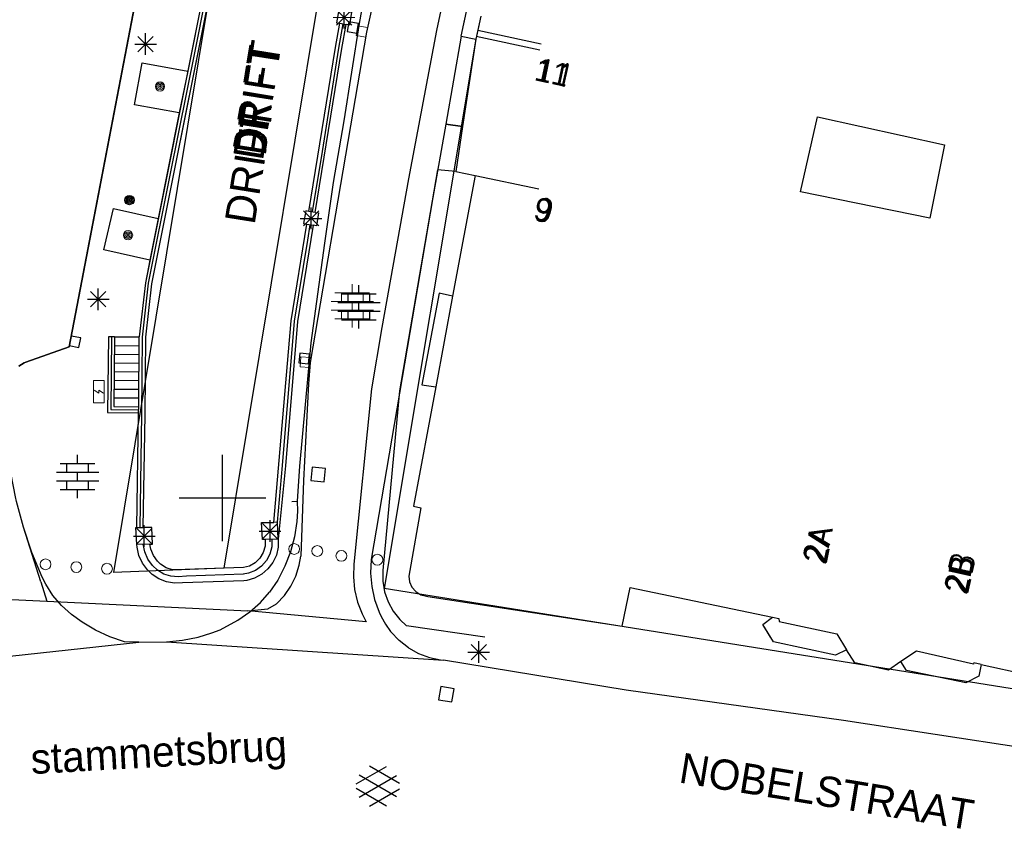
# Model space of a CAD drawing. Header units: millimetres. Extents: x 135944 to 142000, y 454200 to 456692.
# Tile 93 of 153: x 136891 to 136936, y 456135 to 456172. Entities that reach past the tile are written whole.
import ezdxf
from ezdxf.enums import TextEntityAlignment as Align

# ---------------------------------------------------------------- set-up
doc = ezdxf.new("R2010")
doc.units = ezdxf.units.MM
for name, color, linetype in [('TotaalGBKN2013_Bistad', 251, 'Continuous'), ('TotaalGBKN2013X$0$Contouren', 251, 'Continuous'), ('TotaalGBKN2013X$0$GBKN binnenstad 2009$0$OBJECTEN_', 251, 'Continuous'), ('TotaalGBKN2013X$0$GBKN binnenstad 2009$0$OBJECTEN__', 251, 'Continuous'), ('TotaalGBKN2013X$0$GBKN binnenstad 2009$0$OBJECTEN___', 251, 'Continuous'), ('TotaalGBKN2013X$0$GBKN binnenstad 2009$0$SEMANT_ SYMB_', 251, 'Continuous'), ('TotaalGBKN2013X$0$Xref', 251, 'Continuous')]:
    doc.layers.add(name, color=color, linetype=linetype)
doc.styles.add('TotaalGBKN2013X$0$GBKN binnenstad 2009$0$Standard', font='txt')
doc.styles.add('TotaalGBKN2013X$0$GBKN binnenstad 2009$0$TXT', font='txt.shx')

# ---------------------------------------------------------------- blocks, each defined once
blk = doc.blocks.new('TotaalGBKN2013X$0$GBKN binnenstad 2009$0$CEL507')
at = {"layer": 'TotaalGBKN2013X$0$GBKN binnenstad 2009$0$OBJECTEN_', "linetype": 'Continuous', "lineweight": 0}
for points in [[(-2, 0), (0, 0), (0, 1), (-2, 1), (-2, 0)], [(-1.126, 0.069), (-0.875, 0.5), (-1.125, 0.5), (-0.876, 0.93)]]:
    blk.add_lwpolyline(points, dxfattribs=at)
blk = doc.blocks.new('TotaalGBKN2013X$0$GBKN binnenstad 2009$0$X')
at = {"layer": 'TotaalGBKN2013X$0$GBKN binnenstad 2009$0$OBJECTEN__', "linetype": 'Continuous', "lineweight": 0}
blk.add_lwpolyline([(0.225, -0.25), (0.224, 0.2), (-0.225, 0.2), (-0.226, -0.25)], dxfattribs=at)
blk = doc.blocks.new('TotaalGBKN2013X$0$GBKN binnenstad 2009$0$DEC109')
at = {"layer": 'TotaalGBKN2013X$0$GBKN binnenstad 2009$0$SEMANT_ SYMB_', "linetype": 'Continuous', "lineweight": 0}
for p, q in [((0, 0.6), (0, 1)), ((-0.8, 0.6), (0.8, 0.6)), ((-0.5, 0.2), (-0.5, 0.6)), ((0.5, 0.2), (0.5, 0.6)), ((-0.98, 0.2), (0.98, 0.2)), ((0, -0.2), (0, 0.2)), ((-0.98, -0.2), (0.98, -0.2)), ((-0.5, -0.6), (-0.5, -0.2)), ((0.5, -0.6), (0.5, -0.2)), ((-0.8, -0.6), (0.8, -0.6)), ((0, -1), (0, -0.6))]:
    blk.add_line(p, q, dxfattribs=at)
blk = doc.blocks.new('TotaalGBKN2013X$0$GBKN binnenstad 2009$0$DEC100')
at = {"layer": 'TotaalGBKN2013X$0$GBKN binnenstad 2009$0$OBJECTEN_', "linetype": 'Continuous', "lineweight": 0}
for p, q in [((0, -0.5), (0, 0.5)), ((-0.5, 0), (0.5, 0)), ((-0.354, -0.354), (0.354, 0.354)), ((0.354, -0.354), (-0.354, 0.354))]:
    blk.add_line(p, q, dxfattribs=at)
blk = doc.blocks.new('TotaalGBKN2013X$0$GBKN binnenstad 2009$0$Q')
at = {"layer": 'TotaalGBKN2013X$0$GBKN binnenstad 2009$0$OBJECTEN___', "linetype": 'Continuous', "lineweight": 0}
blk.add_circle((0, 0), 0.25, dxfattribs=at)
blk = doc.blocks.new('TotaalGBKN2013X$0$GBKN binnenstad 2009$0$J')
at = {"layer": 'TotaalGBKN2013X$0$GBKN binnenstad 2009$0$OBJECTEN___', "linetype": 'Continuous', "lineweight": 0}
for radius in [0.215, 0.155, 0.095, 0.035]:
    blk.add_circle((0, 0), radius, dxfattribs=at)
blk = doc.blocks.new('TotaalGBKN2013X$0$GBKN binnenstad 2009')
at = {"layer": 'TotaalGBKN2013_Bistad'}
for p, q in [((136911033, 456171357), (136913824, 456184297)), ((136911033, 456171357), (136913824, 456184297)), ((136892907, 456156997), (136897040, 456178525)), ((136892907, 456156997), (136897040, 456178525)), ((136899930, 456177468), (136896437, 456159955)), ((136899930, 456177468), (136896437, 456159955)), ((136896734, 456159909), (136900225, 456177414)), ((136896734, 456159909), (136900225, 456177414)), ((136898734, 456170673), (136900078, 456177441)), ((136898734, 456170673), (136900078, 456177441)), ((136899639, 456176009), (136898390, 456169748)), ((136906614, 456173590), (136906324, 456171953)), ((136906614, 456173590), (136906324, 456171953)), ((136905623, 456171724), (136905623, 456172724)), ((136905623, 456171724), (136905623, 456172724)), ((136905269, 456171870), (136905977, 456172578)), ((136905977, 456171870), (136905269, 456172578)), ((136905269, 456171870), (136905977, 456172578)), ((136905977, 456171870), (136905269, 456172578)), ((136911938, 456172281), (136911712, 456171225)), ((136911938, 456172281), (136911712, 456171225)), ((136911938, 456172281), (136911802, 456171644)), ((136905221, 456170839), (136905420, 456171958)), ((136905221, 456170839), (136905420, 456171958)), ((136905568, 456171930), (136905369, 456170814)), ((136905568, 456171930), (136905369, 456170814)), ((136905420, 456171958), (136905715, 456171903)), ((136905517, 456170789), (136905715, 456171903)), ((136905517, 456170789), (136905715, 456171903)), ((136906324, 456171953), (136905603, 456167438)), ((136906324, 456171953), (136905603, 456167438)), ((136905848, 456172025), (136905769, 456171582)), ((136905848, 456172025), (136905769, 456171582)), ((136906291, 456171946), (136905848, 456172025)), ((136906291, 456171946), (136905848, 456172025)), ((136906212, 456171503), (136906291, 456171946)), ((136906212, 456171503), (136906291, 456171946)), ((136896089, 456170643), (136896797, 456171351)), ((136896797, 456170643), (136896089, 456171351)), ((136896089, 456170643), (136896797, 456171351)), ((136896797, 456170643), (136896089, 456171351)), ((136896443, 456170497), (136896443, 456171497)), ((136896443, 456170497), (136896443, 456171497)), ((136905769, 456171582), (136906212, 456171503)), ((136905769, 456171582), (136906212, 456171503)), ((136911033, 456171357), (136910324, 456167298)), ((136911033, 456171357), (136910324, 456167298)), ((136911033, 456171357), (136911712, 456171225)), ((136911033, 456171357), (136911712, 456171225)), ((136911033, 456171357), (136911712, 456171225)), ((136911802, 456171644), (136911712, 456171225)), ((136911732, 456171360), (136914666, 456170731)), ((136911732, 456171360), (136914666, 456170731)), ((136911802, 456171644), (136914736, 456171015)), ((136895943, 456170997), (136896943, 456170997)), ((136895943, 456170997), (136896943, 456170997)), ((136903995, 456163258), (136905221, 456170839)), ((136903995, 456163258), (136905221, 456170839)), ((136905369, 456170814), (136904606, 456166032)), ((136905369, 456170814), (136904606, 456166032)), ((136911712, 456171225), (136911103, 456167180)), ((136911712, 456171225), (136911103, 456167180)), ((136911712, 456171225), (136911103, 456167180)), ((136897599, 456165011), (136898734, 456170673)), ((136897599, 456165011), (136898734, 456170673)), ((136904291, 456163208), (136905517, 456170789)), ((136904291, 456163208), (136905517, 456170789)), ((136898390, 456169748), (136898004, 456167810)), ((136898004, 456167810), (136897030, 456162926)), ((136926732, 456164164), (136927516, 456167637)), ((136926732, 456164164), (136927516, 456167637)), ((136927516, 456167637), (136933387, 456166334)), ((136927516, 456167637), (136933387, 456166334)), ((136905603, 456167438), (136905121, 456164590)), ((136905603, 456167438), (136905121, 456164590)), ((136910324, 456167298), (136909723, 456163904)), ((136910324, 456167298), (136909723, 456163904)), ((136911103, 456167180), (136910324, 456167298)), ((136911103, 456167180), (136910324, 456167298)), ((136911103, 456167180), (136910790, 456165103)), ((136911103, 456167180), (136910790, 456165103)), ((136911103, 456167180), (136910790, 456165103)), ((136933387, 456166334), (136932703, 456162946)), ((136933387, 456166334), (136932703, 456162946)), ((136904606, 456166032), (136904143, 456163233)), ((136904606, 456166032), (136904143, 456163233)), ((136896585, 456159932), (136897599, 456165011)), ((136896585, 456159932), (136897599, 456165011)), ((136911686, 456164922), (136910642, 456159331)), ((136911686, 456164922), (136910642, 456159331)), ((136911686, 456164922), (136910642, 456159331)), ((136910790, 456165103), (136911686, 456164922)), ((136910790, 456165103), (136911686, 456164922)), ((136910790, 456165103), (136911686, 456164922)), ((136911686, 456164922), (136914620, 456164293)), ((136911686, 456164922), (136914620, 456164293)), ((136911686, 456164922), (136914620, 456164293)), ((136905121, 456164590), (136904710, 456161785)), ((136905121, 456164590), (136904710, 456161785)), ((136932703, 456162946), (136926732, 456164164)), ((136932703, 456162946), (136926732, 456164164)), ((136909723, 456163904), (136906871, 456147148)), ((136909723, 456163904), (136906871, 456147148)), ((136903741, 456162581), (136904449, 456163289)), ((136904449, 456162581), (136903741, 456163289)), ((136903741, 456162581), (136904449, 456163289)), ((136904449, 456162581), (136903741, 456163289)), ((136904291, 456163208), (136903995, 456163258)), ((136904095, 456162435), (136904095, 456163435)), ((136904095, 456162435), (136904095, 456163435)), ((136897030, 456162926), (136896645, 456160996)), ((136903169, 456158195), (136903897, 456162666)), ((136903169, 456158195), (136903897, 456162666)), ((136904193, 456162616), (136903467, 456158158)), ((136904193, 456162616), (136903467, 456158158)), ((136903595, 456162935), (136904595, 456162935)), ((136903595, 456162935), (136904595, 456162935)), ((136903897, 456162666), (136904193, 456162616)), ((136904045, 456162641), (136903926, 456161919)), ((136904045, 456162641), (136903926, 456161919)), ((136903926, 456161919), (136903318, 456158176)), ((136903926, 456161919), (136903318, 456158176)), ((136904710, 456161785), (136904092, 456157175)), ((136904710, 456161785), (136904092, 456157175)), ((136896437, 456159955), (136896153, 456157451)), ((136896437, 456159955), (136896153, 456157451)), ((136896303, 456157442), (136896585, 456159932)), ((136896303, 456157442), (136896585, 456159932)), ((136896453, 456157433), (136896734, 456159909)), ((136896453, 456157433), (136896734, 456159909)), ((136893901, 456158839), (136894609, 456159547)), ((136894609, 456158839), (136893901, 456159547)), ((136893901, 456158839), (136894609, 456159547)), ((136894609, 456158839), (136893901, 456159547)), ((136894255, 456158693), (136894255, 456159693)), ((136894255, 456158693), (136894255, 456159693)), ((136905507, 456159439), (136907107, 456159439)), ((136905507, 456159439), (136907107, 456159439)), ((136905807, 456159039), (136905807, 456159439)), ((136905807, 456159039), (136905807, 456159439)), ((136906307, 456159439), (136906307, 456159839)), ((136906307, 456159439), (136906307, 456159839)), ((136906807, 456159039), (136906807, 456159439)), ((136906807, 456159039), (136906807, 456159439)), ((136910017, 456159472), (136909224, 456155233)), ((136910017, 456159472), (136909224, 456155233)), ((136910642, 456159331), (136910017, 456159472)), ((136910642, 456159331), (136910017, 456159472)), ((136893755, 456159193), (136894755, 456159193)), ((136893755, 456159193), (136894755, 456159193)), ((136905327, 456159039), (136907287, 456159039)), ((136905327, 456159039), (136907287, 456159039)), ((136906307, 456158639), (136906307, 456159039)), ((136906307, 456158639), (136906307, 456159039)), ((136910642, 456159331), (136909861, 456155146)), ((136910642, 456159331), (136909861, 456155146)), ((136910642, 456159331), (136909861, 456155146)), ((136905327, 456158639), (136907287, 456158639)), ((136905327, 456158639), (136907287, 456158639)), ((136905807, 456158239), (136905807, 456158639)), ((136905807, 456158239), (136905807, 456158639)), ((136906807, 456158239), (136906807, 456158639)), ((136906807, 456158239), (136906807, 456158639)), ((136902381, 456148872), (136903169, 456158195)), ((136902381, 456148872), (136903169, 456158195)), ((136903318, 456158176), (136902764, 456151501)), ((136903318, 456158176), (136902764, 456151501)), ((136903467, 456158158), (136902913, 456151488)), ((136903467, 456158158), (136902913, 456151488)), ((136905507, 456158239), (136907107, 456158239)), ((136905507, 456158239), (136907107, 456158239)), ((136906307, 456157839), (136906307, 456158239)), ((136906307, 456157839), (136906307, 456158239)), ((136893444, 456157402), (136893002, 456157487)), ((136893444, 456157402), (136893002, 456157487)), ((136893359, 456156960), (136893444, 456157402)), ((136893359, 456156960), (136893444, 456157402)), ((136894725, 456157456), (136894690, 456153958)), ((136894725, 456157456), (136894690, 456153958)), ((136895005, 456157451), (136894725, 456157456)), ((136895005, 456157451), (136894725, 456157456)), ((136894865, 456157454), (136894832, 456154097)), ((136894865, 456157454), (136894832, 456154097)), ((136895005, 456157451), (136894973, 456154235)), ((136895005, 456157451), (136894973, 456154235)), ((136895005, 456157451), (136896153, 456157451)), ((136895005, 456157451), (136896153, 456157451)), ((136895005, 456157451), (136896153, 456157451)), ((136896125, 456154222), (136896153, 456157451)), ((136896125, 456154222), (136896153, 456157451)), ((136896125, 456154222), (136896153, 456157451)), ((136896272, 456153862), (136896303, 456157442)), ((136896272, 456153862), (136896303, 456157442)), ((136896422, 456153860), (136896453, 456157433)), ((136896422, 456153860), (136896453, 456157433)), ((136904092, 456157175), (136903557, 456151478)), ((136904092, 456157175), (136903557, 456151478)), ((136890903, 456156278), (136892907, 456156997)), ((136890903, 456156278), (136892907, 456156997)), ((136892917, 456157045), (136893359, 456156960)), ((136892917, 456157045), (136893359, 456156960)), ((136895001, 456157050), (136896145, 456157037)), ((136895001, 456157050), (136896145, 456157037)), ((136895001, 456157050), (136896145, 456157037)), ((136903580, 456156703), (136903534, 456156255)), ((136903580, 456156703), (136903534, 456156255)), ((136904028, 456156657), (136903580, 456156703)), ((136904028, 456156657), (136903580, 456156703)), ((136890589, 456156093), (136890824, 456156245)), ((136890589, 456156093), (136890824, 456156245)), ((136890824, 456156245), (136890903, 456156278)), ((136890824, 456156245), (136890903, 456156278)), ((136894992, 456156246), (136896136, 456156233)), ((136894992, 456156246), (136896136, 456156233)), ((136894992, 456156246), (136896136, 456156233)), ((136894996, 456156648), (136896140, 456156635)), ((136894996, 456156648), (136896140, 456156635)), ((136894996, 456156648), (136896140, 456156635)), ((136903534, 456156255), (136903982, 456156209)), ((136903534, 456156255), (136903982, 456156209)), ((136903982, 456156209), (136904028, 456156657)), ((136903982, 456156209), (136904028, 456156657)), ((136894987, 456155844), (136896131, 456155831)), ((136894987, 456155844), (136896131, 456155831)), ((136894987, 456155844), (136896131, 456155831)), ((136894983, 456155442), (136896127, 456155429)), ((136894983, 456155442), (136896127, 456155429)), ((136894983, 456155442), (136896127, 456155429)), ((136894978, 456155040), (136896122, 456155027)), ((136894978, 456155040), (136896122, 456155027)), ((136894978, 456155040), (136896122, 456155027)), ((136909861, 456155146), (136908828, 456149613)), ((136909861, 456155146), (136908828, 456149613)), ((136909224, 456155233), (136909861, 456155146)), ((136909224, 456155233), (136909861, 456155146)), ((136894974, 456154638), (136896118, 456154625)), ((136894974, 456154638), (136896118, 456154625)), ((136894974, 456154638), (136896118, 456154625)), ((136894832, 456154097), (136896105, 456154082)), ((136894832, 456154097), (136896105, 456154082)), ((136894973, 456154235), (136896125, 456154222)), ((136894973, 456154235), (136896125, 456154222)), ((136896123, 456153942), (136896125, 456154222)), ((136896123, 456153942), (136896125, 456154222)), ((136896123, 456153942), (136896125, 456154222)), ((136894690, 456153958), (136896123, 456153942)), ((136894690, 456153958), (136896123, 456153942)), ((136896039, 456148633), (136896123, 456153942)), ((136896039, 456148633), (136896123, 456153942)), ((136896039, 456148633), (136896123, 456153942)), ((136896189, 456148633), (136896272, 456153862)), ((136896189, 456148633), (136896272, 456153862)), ((136896189, 456148633), (136896272, 456153862)), ((136896339, 456148636), (136896422, 456153860)), ((136896339, 456148636), (136896422, 456153860)), ((136893299, 456151592), (136893299, 456151992)), ((136893299, 456151592), (136893299, 456151992)), ((136900000, 456150000), (136900000, 456152000)), ((136900000, 456150000), (136900000, 456152000)), ((136900000, 456150000), (136900000, 456152000)), ((136892499, 456151592), (136894099, 456151592)), ((136892499, 456151592), (136894099, 456151592)), ((136892799, 456151192), (136892799, 456151592)), ((136892799, 456151192), (136892799, 456151592)), ((136893799, 456151192), (136893799, 456151592)), ((136893799, 456151192), (136893799, 456151592)), ((136902764, 456151501), (136902532, 456148873)), ((136902764, 456151501), (136902532, 456148873)), ((136902913, 456151488), (136902581, 456148100)), ((136902913, 456151488), (136902581, 456148100)), ((136903557, 456151478), (136903459, 456149850)), ((136903557, 456151478), (136903459, 456149850)), ((136904151, 456151422), (136904088, 456150805)), ((136904151, 456151422), (136904088, 456150805)), ((136904768, 456151359), (136904151, 456151422)), ((136904768, 456151359), (136904151, 456151422)), ((136904705, 456150742), (136904768, 456151359)), ((136904705, 456150742), (136904768, 456151359)), ((136892319, 456151192), (136894279, 456151192)), ((136892319, 456151192), (136894279, 456151192)), ((136892319, 456150792), (136894279, 456150792)), ((136892319, 456150792), (136894279, 456150792)), ((136892799, 456150392), (136892799, 456150792)), ((136892799, 456150392), (136892799, 456150792)), ((136893299, 456150792), (136893299, 456151192)), ((136893299, 456150792), (136893299, 456151192)), ((136893799, 456150392), (136893799, 456150792)), ((136893799, 456150392), (136893799, 456150792)), ((136904088, 456150805), (136904705, 456150742)), ((136904088, 456150805), (136904705, 456150742)), ((136892499, 456150392), (136894099, 456150392)), ((136892499, 456150392), (136894099, 456150392)), ((136893299, 456149992), (136893299, 456150392)), ((136893299, 456149992), (136893299, 456150392)), ((136898000, 456150000), (136900000, 456150000)), ((136898000, 456150000), (136900000, 456150000)), ((136898000, 456150000), (136900000, 456150000)), ((136900000, 456150000), (136902000, 456150000)), ((136900000, 456148000), (136900000, 456150000)), ((136900000, 456150000), (136902000, 456150000)), ((136900000, 456148000), (136900000, 456150000)), ((136900000, 456150000), (136902000, 456150000)), ((136900000, 456148000), (136900000, 456150000)), ((136890795, 456148642), (136890474, 456149835)), ((136890795, 456148642), (136890474, 456149835)), ((136903209, 456149843), (136903459, 456149850)), ((136903209, 456149843), (136903459, 456149850)), ((136903459, 456149850), (136903469, 456149383)), ((136903459, 456149850), (136903469, 456149383)), ((136909168, 456149549), (136908662, 456146651)), ((136909168, 456149549), (136908662, 456146651)), ((136908828, 456149613), (136909168, 456149549)), ((136908828, 456149613), (136909168, 456149549)), ((136902197, 456147970), (136902197, 456148970)), ((136902197, 456147970), (136902197, 456148970)), ((136903469, 456149383), (136903444, 456148917)), ((136903469, 456149383), (136903444, 456148917)), ((136891191, 456147471), (136890795, 456148642)), ((136891191, 456147471), (136890795, 456148642)), ((136896032, 456147882), (136896740, 456148590)), ((136896740, 456147882), (136896032, 456148590)), ((136896032, 456147882), (136896740, 456148590)), ((136896740, 456147882), (136896032, 456148590)), ((136896039, 456148633), (136896339, 456148636)), ((136896386, 456147736), (136896386, 456148736)), ((136896386, 456147736), (136896386, 456148736)), ((136901843, 456148116), (136902551, 456148824)), ((136902551, 456148116), (136901843, 456148824)), ((136901843, 456148116), (136902551, 456148824)), ((136902551, 456148116), (136901843, 456148824)), ((136903444, 456148917), (136903336, 456148205)), ((136903444, 456148917), (136903336, 456148205)), ((136895886, 456148236), (136896886, 456148236)), ((136895886, 456148236), (136896886, 456148236)), ((136901697, 456148470), (136902697, 456148470)), ((136901697, 456148470), (136902697, 456148470)), ((136901970, 456148078), (136901966, 456147772)), ((136901970, 456148078), (136901966, 456147772)), ((136902581, 456148100), (136901970, 456148078)), ((136902281, 456148081), (136902274, 456147738)), ((136902281, 456148081), (136902274, 456147738)), ((136902581, 456148100), (136902575, 456147723)), ((136902581, 456148100), (136902575, 456147723)), ((136903336, 456148205), (136903149, 456147509)), ((136903336, 456148205), (136903149, 456147509)), ((136896647, 456147862), (136896036, 456147840)), ((136896048, 456147727), (136896036, 456147840)), ((136896048, 456147727), (136896036, 456147840)), ((136896138, 456147345), (136896048, 456147727)), ((136896138, 456147345), (136896048, 456147727)), ((136896336, 456147856), (136896335, 456147862)), ((136896336, 456147856), (136896335, 456147862)), ((136896403, 456147501), (136896336, 456147856)), ((136896403, 456147501), (136896336, 456147856)), ((136896686, 456147634), (136896647, 456147862)), ((136896686, 456147634), (136896647, 456147862)), ((136896807, 456147336), (136896686, 456147634)), ((136896807, 456147336), (136896686, 456147634)), ((136901966, 456147772), (136901883, 456147478)), ((136901966, 456147772), (136901883, 456147478)), ((136902274, 456147738), (136902189, 456147405)), ((136902274, 456147738), (136902189, 456147405)), ((136902575, 456147723), (136902490, 456147356)), ((136902575, 456147723), (136902490, 456147356)), ((136891663, 456146329), (136891191, 456147471)), ((136891663, 456146329), (136891191, 456147471)), ((136896304, 456146990), (136896138, 456147345)), ((136896304, 456146990), (136896138, 456147345)), ((136896547, 456147170), (136896403, 456147501)), ((136896547, 456147170), (136896403, 456147501)), ((136896760, 456146878), (136896547, 456147170)), ((136896760, 456146878), (136896547, 456147170)), ((136896997, 456147078), (136896807, 456147336)), ((136896997, 456147078), (136896807, 456147336)), ((136901727, 456147216), (136901509, 456147002)), ((136901727, 456147216), (136901509, 456147002)), ((136901883, 456147478), (136901727, 456147216)), ((136901883, 456147478), (136901727, 456147216)), ((136902189, 456147405), (136902029, 456147102)), ((136902189, 456147405), (136902029, 456147102)), ((136902490, 456147356), (136902330, 456147016)), ((136902490, 456147356), (136902330, 456147016)), ((136903149, 456147509), (136902887, 456146839)), ((136903149, 456147509), (136902887, 456146839)), ((136906871, 456147148), (136906845, 456146527)), ((136906871, 456147148), (136906845, 456146527)), ((136896539, 456146675), (136896304, 456146990)), ((136896539, 456146675), (136896304, 456146990)), ((136896996, 456146653), (136896768, 456146869)), ((136896996, 456146653), (136896768, 456146869)), ((136897141, 456146933), (136896997, 456147078)), ((136897141, 456146933), (136896997, 456147078)), ((136897394, 456146771), (136897141, 456146933)), ((136897394, 456146771), (136897141, 456146933)), ((136897682, 456146681), (136897394, 456146771)), ((136897682, 456146681), (136897394, 456146771)), ((136898279, 456146691), (136897983, 456146669)), ((136898279, 456146691), (136897983, 456146669)), ((136900964, 456146779), (136898279, 456146691)), ((136900964, 456146779), (136898279, 456146691)), ((136901242, 456146852), (136900964, 456146779)), ((136901242, 456146852), (136900964, 456146779)), ((136901509, 456147002), (136901242, 456146852)), ((136901509, 456147002), (136901242, 456146852)), ((136901803, 456146843), (136901523, 456146644)), ((136901803, 456146843), (136901523, 456146644)), ((136902029, 456147102), (136901803, 456146843)), ((136902029, 456147102), (136901803, 456146843)), ((136902101, 456146716), (136901815, 456146472)), ((136902101, 456146716), (136901815, 456146472)), ((136902330, 456147016), (136902101, 456146716)), ((136902330, 456147016), (136902101, 456146716)), ((136902887, 456146839), (136902552, 456146201)), ((136902887, 456146839), (136902552, 456146201)), ((136891828, 456146005), (136891663, 456146329)), ((136891828, 456146005), (136891663, 456146329)), ((136896752, 456146464), (136896539, 456146675)), ((136896752, 456146464), (136896539, 456146675)), ((136897063, 456146256), (136896752, 456146464)), ((136897063, 456146256), (136896752, 456146464)), ((136897289, 456146479), (136896996, 456146653)), ((136897289, 456146479), (136896996, 456146653)), ((136897412, 456146118), (136897063, 456146256)), ((136897412, 456146118), (136897063, 456146256)), ((136897615, 456146378), (136897289, 456146479)), ((136897615, 456146378), (136897289, 456146479)), ((136897955, 456146356), (136897615, 456146378)), ((136897955, 456146356), (136897615, 456146378)), ((136897983, 456146669), (136897682, 456146681)), ((136897983, 456146669), (136897682, 456146681)), ((136898337, 456146382), (136897955, 456146356)), ((136898337, 456146382), (136897955, 456146356)), ((136898337, 456146382), (136897955, 456146356)), ((136900974, 456146469), (136898337, 456146382)), ((136900974, 456146469), (136898337, 456146382)), ((136900974, 456146469), (136898337, 456146382)), ((136901206, 456146514), (136900955, 456146468)), ((136901206, 456146514), (136900955, 456146468)), ((136901483, 456146293), (136901122, 456146188)), ((136901483, 456146293), (136901122, 456146188)), ((136901523, 456146644), (136901206, 456146514)), ((136901523, 456146644), (136901206, 456146514)), ((136901815, 456146472), (136901483, 456146293)), ((136901815, 456146472), (136901483, 456146293)), ((136906845, 456146527), (136906899, 456145908)), ((136906845, 456146527), (136906899, 456145908)), ((136908662, 456146651), (136908617, 456146385)), ((136908662, 456146651), (136908617, 456146385)), ((136908617, 456146385), (136908651, 456146116)), ((136908617, 456146385), (136908651, 456146116)), ((136891595, 456146114), (136891881, 456145231)), ((136892161, 456145487), (136891828, 456146005)), ((136892161, 456145487), (136891828, 456146005)), ((136897782, 456146057), (136897412, 456146118)), ((136897782, 456146057), (136897412, 456146118)), ((136898156, 456146076), (136897782, 456146057)), ((136898156, 456146076), (136897782, 456146057)), ((136900984, 456146169), (136898156, 456146076)), ((136900984, 456146169), (136898156, 456146076)), ((136901122, 456146188), (136900984, 456146169)), ((136901122, 456146188), (136900984, 456146169)), ((136902552, 456146201), (136902180, 456145647)), ((136902552, 456146201), (136902180, 456145647)), ((136906899, 456145908), (136907032, 456145301)), ((136906899, 456145908), (136907032, 456145301)), ((136908651, 456146116), (136908762, 456145870)), ((136908651, 456146116), (136908762, 456145870)), ((136908762, 456145870), (136908940, 456145667)), ((136908762, 456145870), (136908940, 456145667)), ((136918484, 456144073), (136918843, 456145861)), ((136918484, 456144073), (136918843, 456145861)), ((136918843, 456145861), (136925435, 456144483)), ((136918843, 456145861), (136925435, 456144483)), ((136887640, 456145430), (136891881, 456145231)), ((136892559, 456145018), (136892161, 456145487)), ((136892559, 456145018), (136892161, 456145487)), ((136901751, 456145163), (136902180, 456145647)), ((136901751, 456145163), (136902180, 456145647)), ((136908940, 456145667), (136909169, 456145524)), ((136908940, 456145667), (136909169, 456145524)), ((136909169, 456145524), (136909430, 456145454)), ((136909169, 456145524), (136909430, 456145454)), ((136909430, 456145454), (136909489, 456145449)), ((136909430, 456145454), (136909489, 456145449)), ((136909489, 456145449), (136918484, 456144073)), ((136909489, 456145449), (136918484, 456144073)), ((136891881, 456145231), (136901176, 456144781)), ((136893014, 456144604), (136892559, 456145018)), ((136893014, 456144604), (136892559, 456145018)), ((136901257, 456144725), (136901751, 456145163)), ((136901257, 456144725), (136901751, 456145163)), ((136907032, 456145301), (136907242, 456144716)), ((136907032, 456145301), (136907242, 456144716)), ((136893519, 456144252), (136893014, 456144604)), ((136893519, 456144252), (136893014, 456144604)), ((136900714, 456144349), (136901257, 456144725)), ((136900714, 456144349), (136901257, 456144725)), ((136907242, 456144716), (136907334, 456144516)), ((136907242, 456144716), (136907334, 456144516)), ((136907334, 456144516), (136907530, 456144158)), ((136907334, 456144516), (136907530, 456144158)), ((136924980, 456144141), (136925435, 456144483)), ((136924980, 456144141), (136925435, 456144483)), ((136925435, 456144483), (136925730, 456144421)), ((136925435, 456144483), (136925730, 456144421)), ((136925730, 456144421), (136925737, 456144290)), ((136925730, 456144421), (136925737, 456144290)), ((136894136, 456143878), (136893519, 456144252)), ((136894136, 456143878), (136893519, 456144252)), ((136899898, 456143892), (136900714, 456144349)), ((136899898, 456143892), (136900714, 456144349)), ((136907530, 456144158), (136907767, 456143824)), ((136907530, 456144158), (136907767, 456143824)), ((136912125, 456143568), (136908507, 456144086)), ((136925477, 456143343), (136924980, 456144141)), ((136925477, 456143343), (136924980, 456144141)), ((136925737, 456144290), (136928402, 456143711)), ((136925737, 456144290), (136928402, 456143711)), ((136894791, 456143575), (136894136, 456143878)), ((136894791, 456143575), (136894136, 456143878)), ((136895476, 456143345), (136894791, 456143575)), ((136895476, 456143345), (136894791, 456143575)), ((136898149, 456143420), (136898875, 456143567)), ((136898149, 456143420), (136898875, 456143567)), ((136898875, 456143567), (136899507, 456143765)), ((136898875, 456143567), (136899507, 456143765)), ((136899507, 456143765), (136899898, 456143892)), ((136899507, 456143765), (136899898, 456143892)), ((136907780, 456143809), (136907767, 456143824)), ((136907780, 456143809), (136907767, 456143824)), ((136908163, 456143408), (136907780, 456143809)), ((136908163, 456143408), (136907780, 456143809)), ((136928402, 456143711), (136928859, 456142979)), ((136928402, 456143711), (136928859, 456142979)), ((136887825, 456142435), (136896135, 456143335)), ((136887825, 456142435), (136896135, 456143335)), ((136896135, 456143335), (136895476, 456143345)), ((136896135, 456143335), (136895476, 456143345)), ((136896135, 456143335), (136897412, 456143351)), ((136896135, 456143335), (136897412, 456143351)), ((136897412, 456143351), (136898149, 456143420)), ((136897412, 456143351), (136898149, 456143420)), ((136897412, 456143351), (136910226, 456142500)), ((136897412, 456143351), (136910226, 456142500)), ((136908599, 456143067), (136908163, 456143408)), ((136908599, 456143067), (136908163, 456143408)), ((136908599, 456143067), (136909065, 456142809)), ((136908599, 456143067), (136909065, 456142809)), ((136911497, 456142518), (136912205, 456143226)), ((136912205, 456142518), (136911497, 456143226)), ((136911497, 456142518), (136912205, 456143226)), ((136912205, 456142518), (136911497, 456143226)), ((136911851, 456142372), (136911851, 456143372)), ((136911851, 456142372), (136911851, 456143372)), ((136928348, 456142735), (136925477, 456143343)), ((136928348, 456142735), (136925477, 456143343)), ((136909065, 456142809), (136909564, 456142624)), ((136909065, 456142809), (136909564, 456142624)), ((136909564, 456142624), (136910085, 456142516)), ((136909564, 456142624), (136910085, 456142516)), ((136911351, 456142872), (136912351, 456142872)), ((136911351, 456142872), (136912351, 456142872)), ((136928859, 456142979), (136928348, 456142735)), ((136928859, 456142979), (136928348, 456142735)), ((136929240, 456142368), (136928859, 456142979)), ((136929240, 456142368), (136928859, 456142979)), ((136932084, 456142913), (136931364, 456142428)), ((136932084, 456142913), (136931364, 456142428)), ((136934717, 456142307), (136932084, 456142913)), ((136934717, 456142307), (136932084, 456142913)), ((136910085, 456142516), (136910226, 456142500)), ((136910085, 456142516), (136910226, 456142500)), ((136918657, 456141103), (136910226, 456142500)), ((136918657, 456141103), (136910226, 456142500)), ((136930789, 456142040), (136929240, 456142368)), ((136930789, 456142040), (136929240, 456142368)), ((136931364, 456142428), (136930789, 456142040)), ((136931364, 456142428), (136930789, 456142040)), ((136931622, 456142024), (136931364, 456142428)), ((136931622, 456142024), (136931364, 456142428)), ((136934741, 456142377), (136934717, 456142307)), ((136934741, 456142377), (136934717, 456142307)), ((136935074, 456142302), (136934741, 456142377)), ((136935074, 456142302), (136934741, 456142377)), ((136935074, 456142302), (136934965, 456141758)), ((136935074, 456142302), (136934965, 456141758)), ((136935074, 456142302), (136942397, 456140661)), ((136935074, 456142302), (136942397, 456140661)), ((136934367, 456141444), (136931622, 456142024)), ((136934367, 456141444), (136931622, 456142024)), ((136934965, 456141758), (136934367, 456141444)), ((136934965, 456141758), (136934367, 456141444)), ((136910096, 456141279), (136909993, 456140668)), ((136910096, 456141279), (136909993, 456140668)), ((136910707, 456141176), (136910096, 456141279)), ((136910707, 456141176), (136910096, 456141279)), ((136910604, 456140565), (136910707, 456141176)), ((136910604, 456140565), (136910707, 456141176)), ((136928713, 456139706), (136918657, 456141103)), ((136928713, 456139706), (136918657, 456141103)), ((136909993, 456140668), (136910604, 456140565)), ((136909993, 456140668), (136910604, 456140565)), ((136939453, 456138058), (136928713, 456139706)), ((136939453, 456138058), (136928713, 456139706)), ((136906182, 456136771), (136907584, 456137580)), ((136906182, 456136771), (136907584, 456137580)), ((136908182, 456136788), (136906796, 456137589)), ((136908182, 456136788), (136906796, 456137589)), ((136906319, 456136158), (136908052, 456137157)), ((136906319, 456136158), (136908052, 456137157)), ((136908052, 456136169), (136906320, 456137171)), ((136908052, 456136169), (136906320, 456137171)), ((136907583, 456135748), (136906182, 456136557)), ((136907583, 456135748), (136906182, 456136557)), ((136906796, 456135739), (136908182, 456136539)), ((136906796, 456135739), (136908182, 456136539))]:
    blk.add_line(p, q, dxfattribs=at)
for points in [[(136916350, 456200000), (136916052, 456198497), (136915155, 456194414), (136913941, 456189728), (136912415, 456183219), (136910967, 456176693), (136909898, 456171625), (136908596, 456164765), (136907373, 456157891), (136906891, 456155051), (136906074, 456146939), (136906050, 456146348), (136906107, 456145760), (136906242, 456145185), (136906454, 456144633), (136906645, 456144268), (136901176, 456144781)], [(136911033, 456171357), (136913824, 456184297), (136915200, 456191367), (136916711, 456196423)], [(136903921, 456191672), (136903299, 456191500), (136902564, 456191283), (136901856, 456190991), (136901183, 456190627), (136900551, 456190194), (136900345, 456190019), (136899893, 456189561), (136899502, 456189051), (136899178, 456188496), (136898924, 456187906), (136898746, 456187288), (136898646, 456186653), (136897040, 456178525), (136892907, 456156997), (136890903, 456156278), (136890824, 456156245), (136890589, 456156093)], [(136903921, 456191672), (136905639, 456191533), (136907491, 456191293), (136907552, 456191281), (136908051, 456191134), (136908522, 456190913), (136908953, 456190623), (136909334, 456190269), (136909657, 456189862), (136909913, 456189410), (136910098, 456188924), (136910205, 456188415), (136910233, 456187896), (136910182, 456187379), (136906661, 456171543), (136905922, 456167207), (136904050, 456156267), (136903984, 456155282), (136903751, 456150800), (136903617, 456147312)], [(136896339, 456148636), (136896422, 456153860), (136896453, 456157433), (136896734, 456159909), (136900225, 456177414), (136902210, 456189166), (136902356, 456189566), (136902575, 456189931), (136902857, 456190248), (136903186, 456190478), (136903555, 456190637), (136903947, 456190721), (136904308, 456190729), (136907746, 456190136), (136908044, 456189987), (136908298, 456189771), (136908494, 456189502), (136908572, 456189338), (136908734, 456188894), (136908819, 456188429), (136908825, 456187956), (136908800, 456187738), (136908788, 456187686)], [(136896272, 456153862), (136896303, 456157442), (136896585, 456159932), (136897599, 456165011), (136898734, 456170673), (136900078, 456177441), (136901989, 456188742)], [(136905525, 456172548), (136905382, 456172574), (136905276, 456171984), (136905420, 456171958)], [(136905820, 456172495), (136905972, 456172467), (136905865, 456171876), (136905715, 456171903)], [(136903995, 456163258), (136905221, 456170839), (136905420, 456171958)], [(136905568, 456171930), (136905369, 456170814), (136904606, 456166032), (136904143, 456163233)], [(136904291, 456163208), (136905517, 456170789), (136905715, 456171903)], [(136911033, 456171357), (136910324, 456167298), (136911103, 456167180)], [(136898004, 456167810), (136895933, 456168187), (136896287, 456170131), (136898390, 456169748)], [(136926732, 456164164), (136927516, 456167637), (136933387, 456166334), (136932703, 456162946), (136926732, 456164164)], [(136910790, 456165103), (136909934, 456165182), (136908180, 456154958), (136907407, 456146640)], [(136896645, 456160996), (136894521, 456161478), (136894956, 456163396), (136897030, 456162926)], [(136903995, 456163258), (136903850, 456163282), (136903752, 456162691), (136903897, 456162666)], [(136904291, 456163208), (136904441, 456163183), (136904342, 456162591), (136904193, 456162616)], [(136902381, 456148872), (136903169, 456158195), (136903897, 456162666)], [(136904045, 456162641), (136903926, 456161919), (136903318, 456158176), (136902764, 456151501), (136902532, 456148873)], [(136904193, 456162616), (136903467, 456158158), (136902913, 456151488), (136902581, 456148100)], [(136896645, 456160996), (136896437, 456159955), (136896153, 456157451)], [(136910642, 456159331), (136910017, 456159472), (136909224, 456155233), (136909861, 456155146)], [(136895005, 456157451), (136894725, 456157456), (136894690, 456153958), (136896123, 456153942)], [(136894865, 456157454), (136894832, 456154097), (136896105, 456154082)], [(136895005, 456157451), (136894973, 456154235), (136896125, 456154222)], [(136909861, 456155146), (136908828, 456149613), (136909168, 456149549), (136908662, 456146651), (136908617, 456146385), (136908651, 456146116), (136908762, 456145870), (136908940, 456145667), (136909169, 456145524), (136909430, 456145454), (136909489, 456145449), (136918484, 456144073), (136918843, 456145861), (136925435, 456144483)], [(136891595, 456146114), (136890795, 456148642), (136890474, 456149835), (136890425, 456150052), (136890229, 456151082), (136890112, 456152124), (136890109, 456152201)], [(136896036, 456147840), (136895987, 456148633), (136896039, 456148633)], [(136896647, 456147862), (136896770, 456147866), (136896731, 456148639), (136896339, 456148636)], [(136901970, 456148078), (136901847, 456148074), (136901798, 456148867), (136902381, 456148872)], [(136902581, 456148100), (136902542, 456148873), (136902381, 456148872)], [(136902581, 456148100), (136902575, 456147723), (136902490, 456147356), (136902330, 456147016), (136902101, 456146716), (136901815, 456146472), (136901483, 456146293), (136901122, 456146188), (136900984, 456146169), (136898156, 456146076), (136897782, 456146057), (136897412, 456146118), (136897063, 456146256), (136896752, 456146464), (136896539, 456146675), (136896304, 456146990), (136896138, 456147345), (136896048, 456147727), (136896036, 456147840)], [(136901970, 456148078), (136901966, 456147772), (136901883, 456147478), (136901727, 456147216), (136901509, 456147002), (136901242, 456146852), (136900964, 456146779), (136898279, 456146691), (136897983, 456146669), (136897682, 456146681), (136897394, 456146771), (136897141, 456146933), (136896997, 456147078), (136896807, 456147336), (136896686, 456147634), (136896647, 456147862)], [(136902281, 456148081), (136902274, 456147738), (136902189, 456147405), (136902029, 456147102), (136901803, 456146843), (136901523, 456146644), (136901206, 456146514), (136900955, 456146468)], [(136896760, 456146878), (136896547, 456147170), (136896403, 456147501), (136896336, 456147856), (136896335, 456147862)], [(136901176, 456144781), (136902090, 456144873), (136902503, 456145099), (136902864, 456145482), (136903163, 456145915), (136903393, 456146388), (136903548, 456146891), (136903617, 456147312)], [(136897955, 456146356), (136897615, 456146378), (136897289, 456146479), (136896996, 456146653), (136896768, 456146869)], [(136907407, 456146640), (136907412, 456146148), (136907496, 456145665), (136907658, 456145201), (136907893, 456144769), (136908195, 456144381), (136908507, 456144086)], [(136925337, 456143568), (136924980, 456144141), (136925435, 456144483)], [(136925435, 456144483), (136925730, 456144421), (136925737, 456144290), (136928402, 456143711), (136928491, 456143568)]]:
    blk.add_lwpolyline(points, dxfattribs=at)
for radius in [215, 215, 155, 155, 95, 95, 35, 35]:
    blk.add_circle((136895697, 456163781), radius, dxfattribs=at)
at = {"layer": 'TotaalGBKN2013_Bistad', "xscale": 1000, "yscale": 1000, "zscale": 1000}
for name, p in [('TotaalGBKN2013X$0$GBKN binnenstad 2009$0$DEC100', (136905623, 456172224)), ('TotaalGBKN2013X$0$GBKN binnenstad 2009$0$DEC100', (136896443, 456170997)), ('TotaalGBKN2013X$0$GBKN binnenstad 2009$0$J', (136897111, 456169038)), ('TotaalGBKN2013X$0$GBKN binnenstad 2009$0$DEC100', (136904095, 456162935)), ('TotaalGBKN2013X$0$GBKN binnenstad 2009$0$J', (136895632, 456162156)), ('TotaalGBKN2013X$0$GBKN binnenstad 2009$0$DEC109', (136906001, 456158884)), ('TotaalGBKN2013X$0$GBKN binnenstad 2009$0$DEC100', (136894255, 456159193)), ('TotaalGBKN2013X$0$GBKN binnenstad 2009$0$DEC109', (136893299, 456150992)), ('TotaalGBKN2013X$0$GBKN binnenstad 2009$0$DEC100', (136902197, 456148470)), ('TotaalGBKN2013X$0$GBKN binnenstad 2009$0$DEC100', (136896386, 456148236)), ('TotaalGBKN2013X$0$GBKN binnenstad 2009$0$Q', (136903315, 456147639)), ('TotaalGBKN2013X$0$GBKN binnenstad 2009$0$Q', (136903315, 456147639)), ('TotaalGBKN2013X$0$GBKN binnenstad 2009$0$Q', (136904384, 456147546)), ('TotaalGBKN2013X$0$GBKN binnenstad 2009$0$Q', (136904384, 456147546)), ('TotaalGBKN2013X$0$GBKN binnenstad 2009$0$Q', (136891817, 456146930)), ('TotaalGBKN2013X$0$GBKN binnenstad 2009$0$Q', (136891817, 456146930)), ('TotaalGBKN2013X$0$GBKN binnenstad 2009$0$Q', (136905498, 456147322)), ('TotaalGBKN2013X$0$GBKN binnenstad 2009$0$Q', (136905498, 456147322)), ('TotaalGBKN2013X$0$GBKN binnenstad 2009$0$Q', (136907162, 456147143)), ('TotaalGBKN2013X$0$GBKN binnenstad 2009$0$Q', (136907162, 456147143)), ('TotaalGBKN2013X$0$GBKN binnenstad 2009$0$Q', (136893242, 456146802)), ('TotaalGBKN2013X$0$GBKN binnenstad 2009$0$Q', (136893242, 456146802)), ('TotaalGBKN2013X$0$GBKN binnenstad 2009$0$Q', (136894660, 456146726)), ('TotaalGBKN2013X$0$GBKN binnenstad 2009$0$Q', (136894660, 456146726))]:
    blk.add_blockref(name, p, dxfattribs=at)
at = {"layer": 'TotaalGBKN2013_Bistad', "zscale": 1000}
for name, p, xscale, yscale, rotation in [('TotaalGBKN2013X$0$GBKN binnenstad 2009$0$X', (136906415, 456171585), 999.9998902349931, 999.9998902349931, 80.32564632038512), ('TotaalGBKN2013X$0$GBKN binnenstad 2009$0$X', (136893204, 456157218), 1000.001430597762, 1000.001430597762, 259.1056857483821), ('TotaalGBKN2013X$0$GBKN binnenstad 2009$0$X', (136903800, 456156284), 1000.001453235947, 1000.001453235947, 86.17919884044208), ('TotaalGBKN2013X$0$GBKN binnenstad 2009$0$CEL507', (136894031, 456154407), 513.3097209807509, 499.996282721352, 269.7286772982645)]:
    blk.add_blockref(name, p, dxfattribs=dict(at, xscale=xscale, yscale=yscale, rotation=rotation))
at = {"layer": 'TotaalGBKN2013_Bistad'}
for s, rotation, style, p in [('DRIFT', 80.94741, 'TotaalGBKN2013X$0$GBKN binnenstad 2009$0$TXT', (136902300, 456168292.7)), ('DRIFT', 80.94741, 'TotaalGBKN2013X$0$GBKN binnenstad 2009$0$Standard', (136902300, 456168292.7)), ('DRIFT', 80.94741, 'TotaalGBKN2013X$0$GBKN binnenstad 2009$0$Standard', (136901915, 456165325.7)), ('NOBELSTRAAT', 350.69829, 'TotaalGBKN2013X$0$GBKN binnenstad 2009$0$Standard', (136927829.2, 456135735.1)), ('NOBELSTRAAT', 350.69829, 'TotaalGBKN2013X$0$GBKN binnenstad 2009$0$Standard', (136927829.2, 456135735.1))]:
    blk.add_text(s, height=1400, rotation=rotation, dxfattribs=dict(at, style=style)).set_placement(p, align=Align.CENTER)
for s, rotation, style, p in [('11', 347.8907, 'TotaalGBKN2013X$0$GBKN binnenstad 2009$0$TXT', (136914481.6, 456169849.3)), ('11', 347.8907, 'TotaalGBKN2013X$0$GBKN binnenstad 2009$0$Standard', (136914481.6, 456169849.3)), ('11', 347.8907, 'TotaalGBKN2013X$0$GBKN binnenstad 2009$0$Standard', (136914481.6, 456169849.3)), ('9', 347.8907, 'TotaalGBKN2013X$0$GBKN binnenstad 2009$0$TXT', (136914434.6, 456163411.3)), ('9', 347.8907, 'TotaalGBKN2013X$0$GBKN binnenstad 2009$0$Standard', (136914434.6, 456163411.3)), ('9', 347.8907, 'TotaalGBKN2013X$0$GBKN binnenstad 2009$0$Standard', (136914434.6, 456163411.3)), ('2A', 78.1937, 'TotaalGBKN2013X$0$GBKN binnenstad 2009$0$TXT', (136927352.1, 456147001.8)), ('2A', 78.1937, 'TotaalGBKN2013X$0$GBKN binnenstad 2009$0$Standard', (136927352.1, 456147001.8)), ('2A', 78.1937, 'TotaalGBKN2013X$0$GBKN binnenstad 2009$0$Standard', (136927352.1, 456147001.8)), ('2B', 77.4866, 'TotaalGBKN2013X$0$GBKN binnenstad 2009$0$TXT', (136933884.5, 456145613.2)), ('2B', 77.4866, 'TotaalGBKN2013X$0$GBKN binnenstad 2009$0$Standard', (136933884.5, 456145613.2)), ('2B', 77.4866, 'TotaalGBKN2013X$0$GBKN binnenstad 2009$0$Standard', (136933884.5, 456145613.2))]:
    blk.add_text(s, height=1054, rotation=rotation, dxfattribs=dict(at, style=style)).set_placement(p, align=Align.MIDDLE_LEFT)
at = {"layer": 'TotaalGBKN2013_Bistad', "style": 'TotaalGBKN2013X$0$GBKN binnenstad 2009$0$Standard'}
blk.add_text('stammetsbrug', height=1400, rotation=3.18568, dxfattribs=at).set_placement((136897060.7, 456138081), align=Align.MIDDLE)
blk.add_text('stammetsbrug', height=1400, rotation=3.18568, dxfattribs=at).set_placement((136897060.7, 456138081), align=Align.MIDDLE)

msp = doc.modelspace()

# ---------------------------------------------------------------- linework, layer by layer
at = {"layer": 'TotaalGBKN2013X$0$Contouren'}
for p, q in [((136902.238, 456190.536), (136894.965, 456146.553)), ((136907.168, 456189.701), (136900.065, 456146.749)), ((136911.712, 456171.225), (136907.475, 456145.807)), ((136900.065, 456146.749), (136894.965, 456146.553)), ((136996.551, 456131.597), (136907.475, 456145.807))]:
    msp.add_line(p, q, dxfattribs=at)

# ---------------------------------------------------------------- block references
at = {"layer": 'TotaalGBKN2013X$0$Xref', "xscale": 0.0009999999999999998, "yscale": 0.0009999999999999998, "zscale": 0.0009999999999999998}
msp.add_blockref('TotaalGBKN2013X$0$GBKN binnenstad 2009', (0, 0), dxfattribs=at)

doc.saveas('drawing.dxf')
